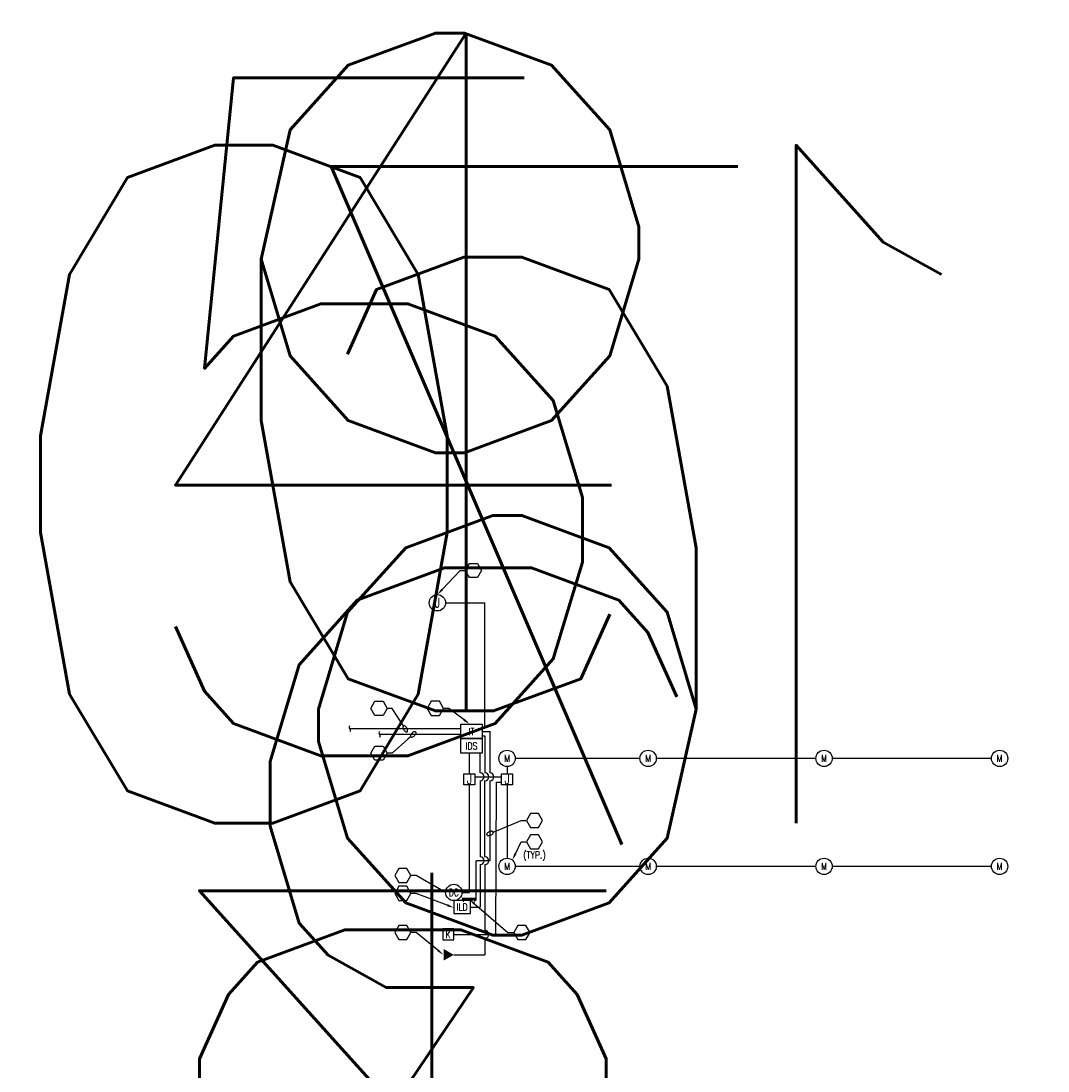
# Model space of a CAD drawing. Header units: inches. Extents: x -687 to 3794, y -1369 to 1345.
# Tile 2 of 94: x -687 to 1057, y -439 to 1345. Entities that reach past the tile are written whole.
import ezdxf
from ezdxf import colors
from ezdxf.entities.mleader import LeaderData, LeaderLine
from ezdxf.enums import TextEntityAlignment as Align
from ezdxf.math import Vec2, Vec3

# ---------------------------------------------------------------- set-up
doc = ezdxf.new("R2010")
doc.units = ezdxf.units.IN
doc.header["$MEASUREMENT"] = 0
doc.linetypes.add('DASHED2', pattern=[0.375, 0.25, -0.125])
for name, color, linetype, lineweight in [('E-COMM', 2, 'Continuous', 50), ('E-POWR-JBOX', 4, 'Continuous', 50), ('T-ANNO-KEYN', 2, 'Continuous', 25), ('T-ANNO-NOTE', 2, 'Continuous', 25), ('T-COMM-CIRC', 4, 'Continuous', 50), ('T-COMM-EQPM', 4, 'Continuous', 50), ('T-COMM-JBOX', 4, 'Continuous', 50)]:
    doc.layers.add(name, color=color, linetype=linetype, lineweight=lineweight)
doc.styles.add('Annotative', font='romans.shx', dxfattribs={"width": 0.8, "height": 0.125})
doc.styles.get("Standard").update_dxf_attribs({"font": 'romans.shx', "width": 0.8})

# ---------------------------------------------------------------- blocks, each defined once
blk = doc.blocks.new('_TagHexagon')
at = {"color": 0, "linetype": 'ByBlock', "transparency": 16777216}
blk.add_lwpolyline([(-0.144, 0), (-0.072, 0.125), (0.072, 0.125), (0.144, 0), (0.072, -0.125), (-0.072, -0.125)], close=True, dxfattribs=at)
at = {"color": 0, "transparency": 16777216, "style": 'Annotative'}
blk.add_attdef('TAGNUMBER', text='', height=12, dxfattribs=at).set_placement((0, -0.047), align=Align.CENTER)
blk = doc.blocks.new('Loop_2')
at = {"color": 1}
blk.add_line((-0.5, 0), (-1, 0), dxfattribs=at)
blk.add_lwpolyline([(0, 0.25, 0.050817), (-0.2, 0.23, 0.064661), (-0.35, 0.18, 0.10407), (-0.47, 0.08, 0.175425), (-0.5, 0, 0.175425), (-0.47, -0.08, 0.10407), (-0.35, -0.18, 0.064661), (-0.2, -0.23, 0.050817), (0, -0.25, 0.050817), (0.2, -0.23, 0.064661), (0.35, -0.18, 0.10407), (0.47, -0.08, 0.175425), (0.5, 0, 0.175425), (0.47, 0.08, 0.10407), (0.35, 0.18, 0.064661), (0.2, 0.23, 0.050817)], format="xyb", close=True, dxfattribs=at)
blk = doc.blocks.new('CD - GROUND BAR - PMGB - POWER MAIN GROUND BAR-940251-COMM ROOM 152 RACK VIEW')
at = {"layer": 'E-COMM'}
for p, q in [((-8924.2, 1107.1), (-8900.2, 1107.1)), ((-8924.2, 1107.1), (-8924.2, 1106.9)), ((-8900.2, 1106.9), (-8924.2, 1106.9)), ((-8922.5, 1106.4), (-8922.5, 1105.8)), ((-8920.8, 1106.4), (-8922.5, 1106.4)), ((-8922.3, 1106.9), (-8922.4, 1106.4)), ((-8920.9, 1106.4), (-8921, 1106.9)), ((-8920.8, 1105.8), (-8920.8, 1106.4)), ((-8903.5, 1106.4), (-8903.5, 1105.8)), ((-8901.8, 1106.4), (-8903.5, 1106.4)), ((-8903.3, 1106.9), (-8903.4, 1106.4)), ((-8901.9, 1106.4), (-8902, 1106.9)), ((-8901.8, 1105.8), (-8901.8, 1106.4)), ((-8900.2, 1106.9), (-8900.2, 1107.1)), ((-8922.5, 1105.8), (-8920.8, 1105.8)), ((-8922.4, 1105.8), (-8922.3, 1105.4)), ((-8922.3, 1105.4), (-8922.2, 1105.4)), ((-8922.2, 1104.5), (-8922.2, 1105.4)), ((-8921.2, 1105.4), (-8922.2, 1105.4)), ((-8922.2, 1104.4), (-8922.2, 1104.5)), ((-8921.2, 1104.5), (-8922.2, 1104.5)), ((-8921.2, 1104.4), (-8922.2, 1104.4)), ((-8921.2, 1105.4), (-8921.2, 1104.5)), ((-8921.2, 1104.5), (-8921.2, 1104.4)), ((-8921.1, 1105.4), (-8921, 1105.4)), ((-8921, 1105.4), (-8920.9, 1105.8)), ((-8903.5, 1105.8), (-8901.8, 1105.8)), ((-8903.4, 1105.8), (-8903.3, 1105.4)), ((-8903.3, 1105.4), (-8903.2, 1105.4)), ((-8903.2, 1104.5), (-8903.2, 1105.4)), ((-8903.2, 1105.4), (-8902.2, 1105.4)), ((-8903.2, 1104.4), (-8903.2, 1104.5)), ((-8902.2, 1104.5), (-8903.2, 1104.5)), ((-8902.2, 1104.4), (-8903.2, 1104.4)), ((-8902.2, 1105.4), (-8902.2, 1104.5)), ((-8902.2, 1104.5), (-8902.2, 1104.4)), ((-8902.1, 1105.4), (-8902, 1105.4)), ((-8902, 1105.4), (-8901.9, 1105.8))]:
    blk.add_line(p, q, dxfattribs=at)

msp = doc.modelspace()

# ---------------------------------------------------------------- hatches: boundary and pattern name
at = {"layer": 'T-COMM-EQPM', "lineweight": -3}
h = msp.add_hatch(color=256, dxfattribs=at)
h.dxf.hatch_style = 1
h.paths.add_polyline_path([(30.6, -232), (30.6, -251.9), (47.9, -242.1)])

# ---------------------------------------------------------------- linework, layer by layer
at = {"layer": 'E-POWR-JBOX', "linetype": 'DASHED2', "lineweight": -3}
for p, q in [((60, 141.9), (-128.9, 141.9)), ((60, 132.5), (-78.4, 132.5))]:
    msp.add_line(p, q, dxfattribs=at)
at = {"layer": 'E-POWR-JBOX', "lineweight": -3}
for points in [[(-128.9, 146.9, 0.333333), (-128.9, 141.9, -0.333333), (-128.9, 136.9)], [(-78.4, 137.5, 0.333333), (-78.4, 132.5, -0.333333), (-78.4, 127.5)]]:
    msp.add_lwpolyline(points, format="xyb", dxfattribs=at)
at = {"layer": 'T-COMM-CIRC', "lineweight": -3}
for p, q in [((34, 356.1), (100.8, 356.1)), ((100.8, 145.1), (100.8, 356.1)), ((96, 145.1), (100.8, 145.1)), ((96, 137.7), (109.2, 137.7)), ((96, 130.2), (100.8, 130.2)), ((100.8, 130.2), (100.8, 67.2)), ((109.2, 138), (109.3, 67.2)), ((74.6, 65.4), (74.6, 100.6)), ((92.8, 67.2), (92.8, 100.6)), ((364.3, 91.7), (152.4, 91.7)), ((663, 91.7), (392, 91.7)), ((961.3, 91.7), (690.7, 91.7)), ((138.5, 77.8), (138.5, 65.4)), ((83.9, 60.6), (129.2, 60.6)), ((92.9, 53.9), (92.8, -75.4)), ((100.8, -75.4), (100.9, 53.9)), ((109.4, 53.9), (109.4, -82.1)), ((74.6, -136.1), (74.6, 46.7)), ((119.6, -207.3), (120.3, 51.5)), ((120.3, 51.5), (129.2, 51.5)), ((138.5, 46.7), (138.5, -77.8)), ((86, -147.2), (86, -82.1)), ((109.4, -82.1), (86, -82.1)), ((92.9, -88.7), (92.9, -160.9)), ((100.9, -88.7), (100.8, -200.6)), ((364.3, -91.7), (152.4, -91.7)), ((663, -91.7), (392, -91.7)), ((961.3, -91.7), (690.7, -91.7)), ((61.9, -136.1), (74.6, -136.1)), ((76.1, -160.9), (92.8, -160.9)), ((48, -207.3), (119.6, -207.3)), ((100.9, -213.9), (100.9, -242)), ((47.9, -242), (100.9, -242))]:
    msp.add_line(p, q, dxfattribs=at)
for centre in [(92.8, 60.5), (100.8, 60.5), (109.3, 60.5), (92.8, -82.1), (100.8, -82.1), (100.8, -207.3)]:
    msp.add_arc(centre, 6.66, 270.8598, 89.9769, dxfattribs=at)
at = {"layer": 'T-COMM-EQPM', "lineweight": -3}
for points in [[(96, 125.3), (60, 125.3), (60, 150), (96, 150)], [(96, 100.6), (60, 100.6), (60, 125.3), (96, 125.3)], [(76.1, -150), (48, -150), (48, -171.9), (76.1, -171.9)], [(29.4, -198), (29.4, -216.6), (48, -216.6), (48, -198)]]:
    msp.add_lwpolyline(points, close=True, dxfattribs=at)
for centre in [(138.5, 91.7), (378.1, 91.7), (676.9, 91.7), (975.1, 91.7), (138.5, -91.7), (378.1, -91.7), (676.9, -91.7), (975.1, -91.7), (48, -136.1)]:
    msp.add_circle(centre, 13.9, dxfattribs=at)
at = {"layer": 'T-COMM-JBOX', "lineweight": -3}
for points in [[(83.9, 46.7), (65.2, 46.7), (65.2, 65.4), (83.9, 65.4)], [(147.8, 46.7), (129.2, 46.7), (129.2, 65.4), (147.8, 65.4)]]:
    msp.add_lwpolyline(points, close=True, dxfattribs=at)
msp.add_circle((20.1, 356.1), 13.9, dxfattribs=at)
msp.add_circle((20.1, 356.1), 13.9, dxfattribs=at)

# ---------------------------------------------------------------- block references
at = {"layer": 'E-POWR-JBOX', "lineweight": -3, "xscale": -1}
msp.add_blockref('CD - GROUND BAR - PMGB - POWER MAIN GROUND BAR-940251-COMM ROOM 152 RACK VIEW', (-8838.2, -1254.4), dxfattribs=at)

# ---------------------------------------------------------------- texts
at = {"layer": 'T-ANNO-NOTE', "lineweight": -3, "insert": (185.1, -74.2), "char_height": 12, "width": 3.429, "attachment_point": 5, "style": 'Annotative'}
msp.add_mtext('(TYP.)', dxfattribs=at)
at = {"layer": 'T-COMM-EQPM', "lineweight": -3, "char_height": 12, "attachment_point": 5, "style": 'Annotative'}
for s, insert in [('IT', (78, 137.3)), ('IDS', (78, 112.6)), ('K', (38.4, -207.9))]:
    msp.add_mtext(s, dxfattribs=dict(at, insert=insert))
at = {"layer": 'T-COMM-EQPM', "lineweight": -3, "char_height": 12, "width": 3.429, "attachment_point": 5, "style": 'Annotative'}
for s, insert in [('M', (138.5, 91.8)), ('M', (378.1, 91.8)), ('M', (676.9, 91.8)), ('M', (975.1, 91.8)), ('M', (138.5, -91.8)), ('M', (378.1, -91.8)), ('M', (676.9, -91.8)), ('M', (975.1, -91.8)), ('DC', (48, -136.1)), ('ILD', (62.1, -160.9))]:
    msp.add_mtext(s, dxfattribs=dict(at, insert=insert))
at = {"layer": 'T-COMM-JBOX', "lineweight": -3, "char_height": 16, "width": 4.571, "attachment_point": 5, "style": 'Annotative'}
for insert in [(20.1, 356.3), (20.1, 356.3), (74.6, 56.1), (138.5, 56.1)]:
    msp.add_mtext('J', dxfattribs=dict(at, insert=insert))

# ---------------------------------------------------------------- leaders
at = {"layer": 'T-ANNO-KEYN', "lineweight": -3}
ml = msp.add_multileader_block('Standard', dxfattribs=at)
ml.set_content('_TagHexagon', color=256, scale=-96)
ml.set_attribute('TAGNUMBER', '9', width=0)
ml.set_leader_properties(color=1, linetype='ByLayer', lineweight=-1)
ml.build(insert=Vec2(0, 0))
ml.multileader.update_dxf_attribs({"text_right_attachment_type": 6, "dogleg_length": 0.36, "arrow_head_size": 12, "scale": 96})
ctx = ml.context
ctx.base_point, ctx.scale, ctx.char_height, ctx.arrow_head_size, ctx.landing_gap_size, ctx.plane_origin = Vec3(2.8, 176.8), 96, 0.135, 12, 0.0675, Vec3(418.1, 308.5)
ctx.right_attachment, ctx.text_align_type = 6, 2
notes = []
notes.append((ctx, [(1, (1, 1, 0), (39.4, 176.8), (-1, 0), 8.85, [(1, [(75, 150)], 0, [])])]))
ctx.block.insert, ctx.block.scale = Vec3(16.7, 176.8), Vec3(-96, 96, 96)
ml = msp.add_multileader_block('Standard', dxfattribs=at)
ml.set_content('_TagHexagon', color=256, scale=96)
ml.set_attribute('TAGNUMBER', '4', width=0)
ml.set_leader_properties(color=1, linetype='ByLayer', lineweight=-1)
ml.set_arrow_properties(name='Loop_2')
ml.build(insert=Vec2(0, 0))
ml.multileader.update_dxf_attribs({"text_right_attachment_type": 6, "dogleg_length": 0.36, "arrow_head_size": 12, "scale": 96})
ctx = ml.context
ctx.base_point, ctx.scale, ctx.char_height, ctx.arrow_head_size, ctx.landing_gap_size, ctx.plane_origin = Vec3(-93, 176.8), 96, 0.135, 12, 0.0675, Vec3(-297.9, 300.8)
ctx.right_attachment = 6
notes.append((ctx, [(0, (1, 1, 0), (-56.5, 176.8), (-1, 0), 8.85, [(1, [(-34.5, 141.9)], 0, [])])]))
ctx.block.insert = Vec3(-79.2, 176.8)
ml = msp.add_multileader_block('Standard', dxfattribs=at)
ml.set_content('_TagHexagon', color=256, scale=96)
ml.set_attribute('TAGNUMBER', '5', width=0)
ml.set_leader_properties(color=1, linetype='ByLayer', lineweight=-1)
ml.set_arrow_properties(name='Loop_2')
ml.build(insert=Vec2(0, 0))
ml.multileader.update_dxf_attribs({"text_right_attachment_type": 6, "dogleg_length": 0.36, "arrow_head_size": 12, "scale": 96})
ctx = ml.context
ctx.base_point, ctx.scale, ctx.char_height, ctx.arrow_head_size, ctx.landing_gap_size, ctx.plane_origin = Vec3(-93, 100.7), 96, 0.135, 12, 0.0675, Vec3(-297.9, 224.8)
ctx.right_attachment = 6
notes.append((ctx, [(0, (1, 1, 0), (-56.5, 100.7), (-1, 0), 8.85, [(1, [(-21, 132.5)], 0, [])])]))
ctx.block.insert = Vec3(-79.2, 100.7)
ml = msp.add_multileader_block('Standard', dxfattribs=at)
ml.set_content('_TagHexagon', color=256, scale=-96)
ml.set_attribute('TAGNUMBER', '10', width=0)
ml.set_leader_properties(color=1, linetype='ByLayer', lineweight=-1)
ml.set_arrow_properties(name='Loop_2')
ml.build(insert=Vec2(0, 0))
ml.multileader.update_dxf_attribs({"text_right_attachment_type": 6, "dogleg_length": 0.36, "arrow_head_size": 12, "scale": 96})
ctx = ml.context
ctx.base_point, ctx.scale, ctx.char_height, ctx.arrow_head_size, ctx.landing_gap_size, ctx.plane_origin = Vec3(171.2, -13.9), 96, 0.135, 12, 0.0675, Vec3(403.8, 128.2)
ctx.right_attachment, ctx.text_align_type = 6, 2
notes.append((ctx, [(0, (1, 1, 0), (162.3, -13.9), (1, 0), 8.85, [(1, [(109.4, -35.7)], 0, [])])]))
ctx.block.insert, ctx.block.scale = Vec3(185.1, -13.9), Vec3(-96, 96, 96)
ml = msp.add_multileader_block('Standard', dxfattribs=at)
ml.set_content('_TagHexagon', color=256, scale=-96)
ml.set_attribute('TAGNUMBER', '7', width=0)
ml.set_leader_properties(color=1, linetype='ByLayer', lineweight=-1)
ml.build(insert=Vec2(0, 0))
ml.multileader.update_dxf_attribs({"text_right_attachment_type": 6, "dogleg_length": 0.36, "arrow_head_size": 12, "scale": 96})
ctx = ml.context
ctx.base_point, ctx.scale, ctx.char_height, ctx.arrow_head_size, ctx.landing_gap_size, ctx.plane_origin = Vec3(171.2, -50.1), 96, 0.135, 12, 0.0675, Vec3(418.1, 73.9)
ctx.right_attachment, ctx.text_align_type = 6, 2
notes.append((ctx, [(0, (1, 1, 0), (162.3, -50.1), (1, 0), 8.85, [(1, [(147.4, -81.1)], 0, [])])]))
ctx.block.insert, ctx.block.scale = Vec3(185.1, -50.1), Vec3(-96, 96, 96)
ml = msp.add_multileader_block('Standard', dxfattribs=at)
ml.set_content('_TagHexagon', color=256, scale=-96)
ml.set_attribute('TAGNUMBER', '6', width=0)
ml.set_leader_properties(color=1, linetype='ByLayer', lineweight=-1)
ml.build(insert=Vec2(0, 0))
ml.multileader.update_dxf_attribs({"text_right_attachment_type": 6, "dogleg_length": 0.36, "arrow_head_size": 12, "scale": 96})
ctx = ml.context
ctx.base_point, ctx.scale, ctx.char_height, ctx.arrow_head_size, ctx.landing_gap_size, ctx.plane_origin = Vec3(149.8, -204.1), 96, 0.135, 12, 0.0675, Vec3(166.8, 48.8)
ctx.right_attachment, ctx.text_align_type = 6, 2
notes.append((ctx, [(0, (1, 1, 0), (140, -204.1), (1, 0), 9.81, [(1, [(74, -147.5)], 0, [])])]))
ctx.block.insert, ctx.block.scale = Vec3(163.7, -204.1), Vec3(-96, 96, 96)
ml = msp.add_multileader_block('Standard', dxfattribs=at)
ml.set_content('_TagHexagon', color=256, scale=96)
ml.set_attribute('TAGNUMBER', '3', width=0)
ml.set_leader_properties(color=1, linetype='ByLayer', lineweight=-1)
ml.build(insert=Vec2(0, 0))
ml.multileader.update_dxf_attribs({"text_right_attachment_type": 6, "dogleg_length": 0.36, "arrow_head_size": 12, "scale": 96})
ctx = ml.context
ctx.base_point, ctx.scale, ctx.char_height, ctx.arrow_head_size, ctx.landing_gap_size, ctx.plane_origin, ctx.plane_x_axis, ctx.plane_y_axis = Vec3(67.4, 411), 96, 0.135, 12, 0.0675, Vec3(279.4, 287), Vec3(1, 0.000181), Vec3(-0.000181, 1)
ctx.right_attachment, ctx.text_align_type = 6, 2
notes.append((ctx, [(0, (1, 1, 0), (58.6, 411), (1, 0.000181), 8.85, [(1, [(20.1, 370)], 0, [])])]))
ctx.block.insert, ctx.block.rotation = Vec3(81.3, 411), 3.141774
ml = msp.add_multileader_block('Standard', dxfattribs=at)
ml.set_content('_TagHexagon', color=256, scale=-96)
ml.set_attribute('TAGNUMBER', '1', width=0)
ml.set_leader_properties(color=1, linetype='ByLayer', lineweight=-1)
ml.build(insert=Vec2(0, 0))
ml.multileader.update_dxf_attribs({"text_right_attachment_type": 6, "dogleg_length": 0.36, "arrow_head_size": 12, "scale": 96})
ctx = ml.context
ctx.base_point, ctx.scale, ctx.char_height, ctx.arrow_head_size, ctx.landing_gap_size, ctx.plane_origin = Vec3(-52.5, -107.1), 96, 0.135, 12, 0.0675, Vec3(-227, -278.3)
ctx.right_attachment = 6
notes.append((ctx, [(0, (1, 1, 0), (-15.9, -107.1), (-1, 0), 8.85, [(1, [(33.5, -136.1)], 0, [])])]))
ctx.block.insert, ctx.block.rotation, ctx.block.scale = Vec3(-38.6, -107.1), 3.141593, Vec3(-96, 96, 96)
ml = msp.add_multileader_block('Standard', dxfattribs=at)
ml.set_content('_TagHexagon', color=256, scale=-96)
ml.set_attribute('TAGNUMBER', '2', width=0)
ml.set_leader_properties(color=1, linetype='ByLayer', lineweight=-1)
ml.build(insert=Vec2(0, 0))
ml.multileader.update_dxf_attribs({"text_right_attachment_type": 6, "dogleg_length": 0.36, "arrow_head_size": 12, "scale": 96})
ctx = ml.context
ctx.base_point, ctx.scale, ctx.char_height, ctx.arrow_head_size, ctx.landing_gap_size, ctx.plane_origin = Vec3(-52.5, -137.6), 96, 0.135, 12, 0.0675, Vec3(-290.9, -190.6)
ctx.right_attachment = 6
notes.append((ctx, [(0, (1, 1, 0), (-15.9, -137.6), (-1, 0), 8.85, [(1, [(48, -162)], 0, [])])]))
ctx.block.insert, ctx.block.rotation, ctx.block.scale = Vec3(-38.6, -137.6), 3.141593, Vec3(-96, 96, 96)
ml = msp.add_multileader_block('Standard', dxfattribs=at)
ml.set_content('_TagHexagon', color=256, scale=-96)
ml.set_attribute('TAGNUMBER', '8', width=0)
ml.set_leader_properties(color=1, linetype='ByLayer', lineweight=-1)
ml.build(insert=Vec2(0, 0))
ml.multileader.update_dxf_attribs({"text_right_attachment_type": 6, "dogleg_length": 0.36, "arrow_head_size": 12, "scale": 96})
ctx = ml.context
ctx.base_point, ctx.scale, ctx.char_height, ctx.arrow_head_size, ctx.landing_gap_size, ctx.plane_origin = Vec3(-52.5, -204.1), 96, 0.135, 12, 0.0675, Vec3(-377.3, -284.3)
ctx.right_attachment = 6
notes.append((ctx, [(0, (1, 1, 0), (-15.9, -204.1), (-1, 0), 8.85, [(1, [(30.3, -242)], 0, [])])]))
ctx.block.insert, ctx.block.rotation, ctx.block.scale = Vec3(-38.6, -204.1), 3.141593, Vec3(-96, 96, 96)
for ctx, leaders in notes:
    for number, flags, end, landing, length, lines in leaders:
        leader = LeaderData()
        leader.index, (leader.has_last_leader_line, leader.has_dogleg_vector, leader.attachment_direction) = number, flags
        leader.last_leader_point, leader.dogleg_vector, leader.dogleg_length = Vec3(end), Vec3(landing), length
        for number, points, colour, breaks in lines:
            line = LeaderLine()
            line.index, line.vertices, line.color, line.breaks = number, Vec3.list(points), colors.encode_raw_color(colour), breaks
            leader.lines.append(line)
        ctx.leaders.append(leader)

doc.saveas('drawing.dxf')
